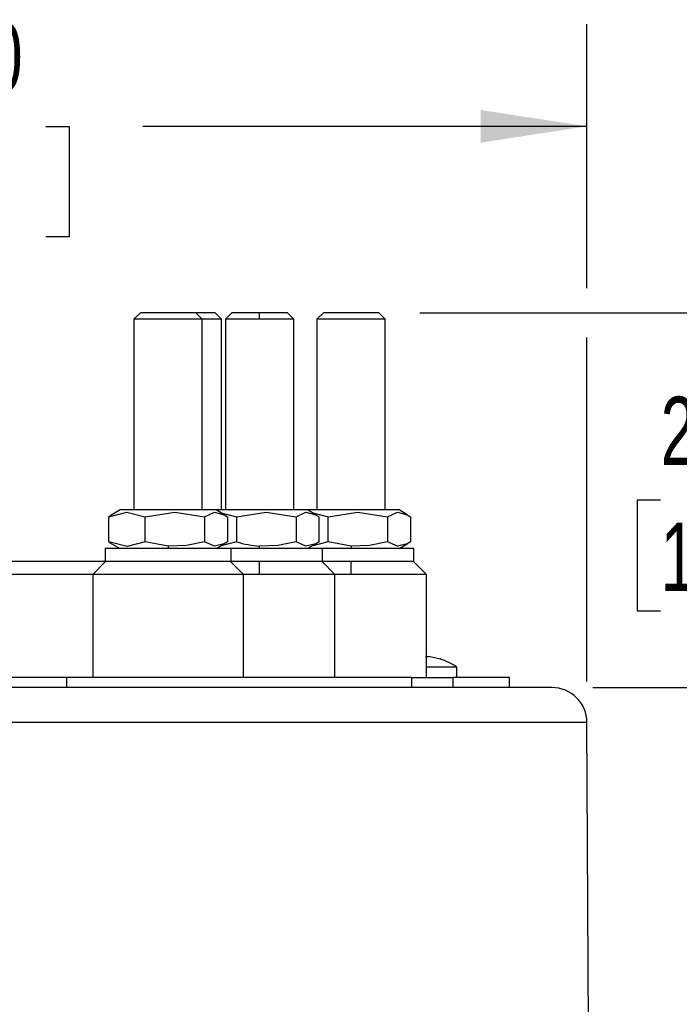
# Model space of a CAD drawing. Header units: millimetres. Extents: x 0 to 699, y 0 to 540.
# Tile 5 of 22: x 154 to 205, y 405 to 481. Entities that reach past the tile are written whole.
import ezdxf

# ---------------------------------------------------------------- set-up
doc = ezdxf.new("R2010")
doc.units = ezdxf.units.MM
doc.header["$LTSCALE"] = 2.5
doc.layers.add('DIMENSIONS', color=140, linetype='Continuous', lineweight=25)
doc.styles.add('SLDTEXTSTYLE0', font='TXT', dxfattribs={"width": 0.7})
doc.dimstyles.new('SLDDIMSTYLE0', dxfattribs={"dimtxt": 5.39502, "dimasz": 8.255, "dimexe": 0, "dimexo": 0.0625, "dimgap": 1.348755, "dimtad": 0, "dimtih": 1, "dimtoh": 1, "dimrnd": 1e-09, "dimzin": 12, "dimdsep": 46, "dimtxsty": 'SLDTEXTSTYLE0', "dimsah": 1, "dimcen": 0.09, "dimadec": 0, "dimazin": 3, "dimtfac": 1, "dimtofl": 0, "dimtmove": 0, "dimatfit": 3, "dimfxl": 0, "dimfrac": 2, "dimtolj": 1, "dimtzin": 12, "dimarcsym": 0})
doc.dimstyles.new('SLDDIMSTYLE3', dxfattribs={"dimtxt": 5.39502, "dimasz": 8.255, "dimexe": 0, "dimexo": 0.0625, "dimgap": 1.348755, "dimtad": 0, "dimtih": 1, "dimtoh": 1, "dimrnd": 1e-09, "dimzin": 4, "dimdsep": 46, "dimtxsty": 'SLDTEXTSTYLE0', "dimsah": 1, "dimcen": 0.09, "dimadec": 0, "dimazin": 1, "dimtfac": 1, "dimtofl": 0, "dimtmove": 0, "dimatfit": 3, "dimfxl": 0, "dimfrac": 2, "dimtolj": 1, "dimtzin": 12, "dimarcsym": 0})
doc.dimstyles.new('SLDDIMSTYLE4', dxfattribs={"dimtxt": 5.39502, "dimasz": 8.255, "dimexe": 0, "dimexo": 0.0625, "dimgap": 1.348755, "dimtad": 0, "dimtih": 1, "dimtoh": 1, "dimrnd": 1e-09, "dimzin": 12, "dimdsep": 46, "dimtxsty": 'SLDTEXTSTYLE0', "dimsah": 1, "dimcen": 0.09, "dimadec": 0, "dimazin": 3, "dimtfac": 1, "dimtmove": 0, "dimatfit": 0, "dimfxl": 0, "dimfrac": 2, "dimtolj": 1, "dimtzin": 12, "dimarcsym": 0})

# ---------------------------------------------------------------- blocks, each defined once
blk = doc.blocks.new('_D_4')
at = {"layer": 'DIMENSIONS'}
for p, q in [((97.88, 460.381), (97.88, 480.883)), ((197.9, 460.381), (197.9, 480.883)), ((97.88, 472.945), (132.351, 472.945)), ((139.874, 472.945), (138.063, 472.945)), ((138.063, 472.945), (138.063, 464.371)), ((155.906, 472.945), (157.718, 472.945)), ((157.718, 472.945), (157.718, 464.371)), ((197.9, 472.945), (163.43, 472.945)), ((138.063, 464.371), (139.874, 464.371)), ((157.718, 464.371), (155.906, 464.371)), ((97.88, 448.4), (97.88, 456.571)), ((197.9, 429.864), (197.9, 456.571)), ((97.88, 429.864), (97.88, 441.271))]:
    blk.add_line(p, q, dxfattribs=at)
for points in [[(97.88, 472.945), (106.135, 471.675), (106.135, 474.215)], [(197.9, 472.945), (189.645, 474.215), (189.645, 471.675)]]:
    blk.add_solid(points, dxfattribs=at)
at = {"layer": 'DIMENSIONS', "char_height": 5.2917, "attachment_point": 1, "style": 'SLDTEXTSTYLE0'}
for s, insert in [('%%c', (133.557, 480.974)), ('100.0', (141.703, 480.974)), ('3.94', (139.874, 471.192))]:
    blk.add_mtext(s, dxfattribs=dict(at, insert=insert))
blk = doc.blocks.new('_D_5')
at = {"layer": 'DIMENSIONS'}
for p, q in [((211.634, 458.476), (211.634, 474.351)), ((184.917, 458.476), (219.572, 458.476)), ((203.618, 443.936), (201.807, 443.936)), ((201.807, 443.936), (201.807, 435.361)), ((219.65, 443.936), (221.462, 443.936)), ((221.462, 443.936), (221.462, 435.361)), ((201.807, 435.361), (203.618, 435.361)), ((221.462, 435.361), (219.65, 435.361)), ((198.356, 429.395), (219.572, 429.395)), ((211.634, 429.395), (211.634, 413.52))]:
    blk.add_line(p, q, dxfattribs=at)
for points in [[(211.634, 458.476), (212.904, 466.731), (210.364, 466.731)], [(211.634, 429.395), (210.364, 421.14), (212.904, 421.14)]]:
    blk.add_solid(points, dxfattribs=at)
at = {"layer": 'DIMENSIONS', "char_height": 5.2917, "attachment_point": 1, "style": 'SLDTEXTSTYLE0'}
for s, insert in [('29.1', (203.618, 451.965)), ('1.14', (203.618, 442.183))]:
    blk.add_mtext(s, dxfattribs=dict(at, insert=insert))
blk = doc.blocks.new('_D_11')
at = {"layer": 'DIMENSIONS'}
for p, q in [((198.356, 429.395), (260.934, 429.395)), ((252.996, 429.395), (252.996, 387.07)), ((244.981, 377.288), (243.169, 377.288)), ((243.169, 377.288), (243.169, 368.713)), ((261.012, 377.288), (262.824, 377.288)), ((262.824, 377.288), (262.824, 368.713)), ((243.169, 368.713), (244.981, 368.713)), ((262.824, 368.713), (261.012, 368.713)), ((252.996, 325.18), (252.996, 367.506)), ((155.645, 325.18), (260.934, 325.18))]:
    blk.add_line(p, q, dxfattribs=at)
for points in [[(252.996, 429.395), (251.726, 421.14), (254.266, 421.14)], [(252.996, 325.18), (254.266, 333.435), (251.726, 333.435)]]:
    blk.add_solid(points, dxfattribs=at)
at = {"layer": 'DIMENSIONS', "char_height": 5.2917, "attachment_point": 1, "style": 'SLDTEXTSTYLE0'}
for s, insert in [('104.2', (242.736, 385.317)), ('4.10', (244.981, 375.535))]:
    blk.add_mtext(s, dxfattribs=dict(at, insert=insert))

msp = doc.modelspace()

# ---------------------------------------------------------------- linework, layer by layer
for p, q in [((163.238, 458.476), (162.738, 457.976)), ((167.542, 458.476), (163.238, 458.476)), ((168.042, 457.976), (167.542, 458.476)), ((169.042, 458.476), (167.542, 458.476)), ((169.542, 457.976), (169.042, 458.476)), ((170.338, 458.476), (169.838, 457.976)), ((172.49, 458.476), (170.338, 458.476)), ((172.49, 457.976), (172.49, 458.476)), ((174.642, 458.476), (172.49, 458.476)), ((175.142, 457.976), (174.642, 458.476)), ((177.438, 458.476), (176.938, 457.976)), ((181.742, 458.476), (177.438, 458.476)), ((182.242, 457.976), (181.742, 458.476)), ((168.042, 457.976), (162.738, 457.976)), ((162.738, 457.976), (162.738, 443.176)), ((168.042, 443.176), (168.042, 457.976)), ((169.542, 457.976), (168.042, 457.976)), ((169.542, 443.176), (169.542, 457.976)), ((172.49, 457.976), (169.838, 457.976)), ((169.838, 457.976), (169.838, 443.176)), ((175.142, 457.976), (172.49, 457.976)), ((175.142, 443.176), (175.142, 457.976)), ((182.242, 457.976), (176.938, 457.976)), ((176.938, 457.976), (176.938, 443.176)), ((182.242, 443.176), (182.242, 457.976)), ((161.663, 443.176), (161.031, 442.811)), ((169.117, 443.176), (161.663, 443.176)), ((169.75, 442.811), (169.117, 443.176)), ((176.217, 443.176), (169.117, 443.176)), ((176.85, 442.811), (176.217, 443.176)), ((183.317, 443.176), (176.217, 443.176)), ((183.95, 442.811), (183.317, 443.176)), ((161.031, 442.811), (160.78, 442.643)), ((160.78, 440.709), (160.78, 442.643)), ((163.609, 440.709), (163.609, 442.643)), ((168.219, 442.643), (168.219, 440.709)), ((169.515, 442.946), (170.709, 442.643)), ((169.75, 442.811), (170.001, 442.643)), ((170.001, 442.643), (170.001, 440.709)), ((170.709, 442.643), (170.709, 440.709)), ((175.319, 442.643), (175.319, 440.709)), ((176.615, 442.946), (177.809, 442.643)), ((176.85, 442.811), (177.101, 442.643)), ((177.101, 440.709), (177.101, 442.643)), ((177.809, 440.709), (177.809, 442.643)), ((182.419, 442.643), (182.419, 440.709)), ((183.95, 442.811), (184.201, 442.643)), ((184.201, 442.643), (184.201, 440.709)), ((160.51, 440.176), (160.51, 439.176)), ((170.27, 440.176), (160.51, 440.176)), ((160.78, 440.709), (161.031, 440.542)), ((161.031, 440.542), (161.663, 440.176)), ((165.39, 440.369), (163.609, 440.709)), ((165.39, 440.369), (165.39, 440.176)), ((169.117, 440.176), (169.75, 440.542)), ((170.709, 440.709), (169.512, 440.404)), ((170.001, 440.709), (169.75, 440.542)), ((170.27, 439.176), (170.27, 440.176)), ((177.37, 440.176), (170.27, 440.176)), ((172.49, 440.176), (172.49, 440.369)), ((176.85, 440.542), (176.217, 440.176)), ((177.809, 440.709), (176.612, 440.404)), ((177.101, 440.709), (176.85, 440.542)), ((177.37, 439.176), (177.37, 440.176)), ((184.47, 440.176), (177.37, 440.176)), ((179.59, 440.369), (177.809, 440.709)), ((179.59, 440.369), (179.59, 440.176)), ((183.317, 440.176), (183.95, 440.542)), ((184.201, 440.709), (183.95, 440.542)), ((184.47, 439.176), (184.47, 440.176)), ((160.51, 439.176), (152.54, 439.176)), ((160.54, 439.176), (159.54, 438.176)), ((170.27, 439.176), (160.51, 439.176)), ((171.24, 438.176), (170.24, 439.176)), ((177.37, 439.176), (170.27, 439.176)), ((172.49, 438.176), (172.49, 439.176)), ((178.34, 438.176), (177.34, 439.176)), ((184.47, 439.176), (177.34, 439.176)), ((179.59, 438.176), (179.59, 439.176)), ((185.44, 438.176), (184.44, 439.176)), ((159.54, 438.176), (152.386, 438.176)), ((171.24, 438.176), (159.54, 438.176)), ((159.54, 438.176), (159.54, 430.176)), ((171.24, 430.176), (171.24, 438.176)), ((172.49, 438.176), (171.24, 438.176)), ((178.34, 438.176), (172.49, 438.176)), ((178.34, 430.176), (178.34, 438.176)), ((179.59, 438.176), (178.34, 438.176)), ((185.44, 438.176), (179.59, 438.176)), ((185.44, 430.176), (185.44, 438.176)), ((185.374, 431.817), (185.599, 431.801)), ((186.499, 431.6), (185.599, 431.801)), ((187.799, 430.988), (185.44, 430.988)), ((186.499, 431.615), (186.499, 431.6)), ((187.799, 430.176), (187.799, 430.988)), ((157.506, 430.176), (152.68, 430.176)), ((184.296, 430.176), (157.506, 430.176)), ((157.506, 430.176), (157.507, 429.395)), ((184.293, 430.176), (187.494, 430.176)), ((184.303, 429.395), (184.296, 430.176)), ((187.494, 430.176), (187.499, 429.395)), ((191.89, 430.176), (187.494, 430.176)), ((191.897, 429.395), (191.89, 430.176)), ((195.181, 429.395), (100.599, 429.395)), ((197.9, 426.689), (97.88, 426.689)), ((198.283, 345.169), (197.9, 426.689))]:
    msp.add_line(p, q)
at = {"flags": 128}
for points in [[(160.78, 442.643), (162.192, 443.003), (163.609, 442.643)], [(163.609, 442.643), (165.91, 443.003), (168.219, 442.643)], [(168.219, 442.643), (168.984, 442.995), (169.75, 442.811)], [(170.709, 442.643), (173.01, 443.003), (175.319, 442.643)], [(175.319, 442.643), (176.084, 442.995), (176.85, 442.811)], [(177.809, 442.643), (180.11, 443.003), (182.419, 442.643)], [(182.419, 442.643), (183.184, 442.995), (183.95, 442.811)], [(163.609, 440.709), (162.197, 440.349), (160.78, 440.709)], [(168.219, 440.709), (166.822, 440.409), (165.39, 440.369)], [(169.75, 440.542), (168.983, 440.357), (168.219, 440.709)], [(175.319, 440.709), (173.914, 440.408), (172.49, 440.369)], [(176.85, 440.542), (176.083, 440.357), (175.319, 440.709)], [(182.419, 440.709), (181.022, 440.409), (179.59, 440.369)], [(183.95, 440.542), (183.183, 440.357), (182.419, 440.709)]]:
    msp.add_lwpolyline(points, dxfattribs=at)
for centre, radius, start, end in [((173.155, 448.692), 8.349, 252.96491, 265.43279), ((184.999, 426.845), 5, 55.9442, 72.52321), ((195.181, 426.676), 2.719, 0.26915, 90)]:
    msp.add_arc(centre, radius, start, end)

# ---------------------------------------------------------------- dimensions: what is measured, and where the dimension line sits
at = {"layer": 'DIMENSIONS'}
dim = msp.add_linear_dim(base=(97.88, 472.945), p1=(197.9, 426.689), p2=(97.88, 426.689), text='%%c<>', dimstyle='SLDDIMSTYLE3', dxfattribs=at)
dim.commit()
dim.dimension.update_dxf_attribs({"geometry": '_D_4', "text_midpoint": (147.89, 472.945), "dimtype": 160})
for base, p1, p2, dimstyle, picture, middle in [((211.634, 429.395), (181.742, 458.476), (195.181, 429.395), 'SLDDIMSTYLE4', '_D_5', (211.634, 443.936)), ((252.9964, 325.1803), (195.1811, 429.3955), (152.4701, 325.1803), 'SLDDIMSTYLE0', '_D_11', (252.9964, 377.2879))]:
    dim = msp.add_linear_dim(base=base, p1=p1, p2=p2, angle=90, dimstyle=dimstyle, dxfattribs=at)
    dim.commit()
    dim.dimension.update_dxf_attribs({"geometry": picture, "text_midpoint": middle, "dimtype": 160})

doc.saveas('drawing.dxf')
